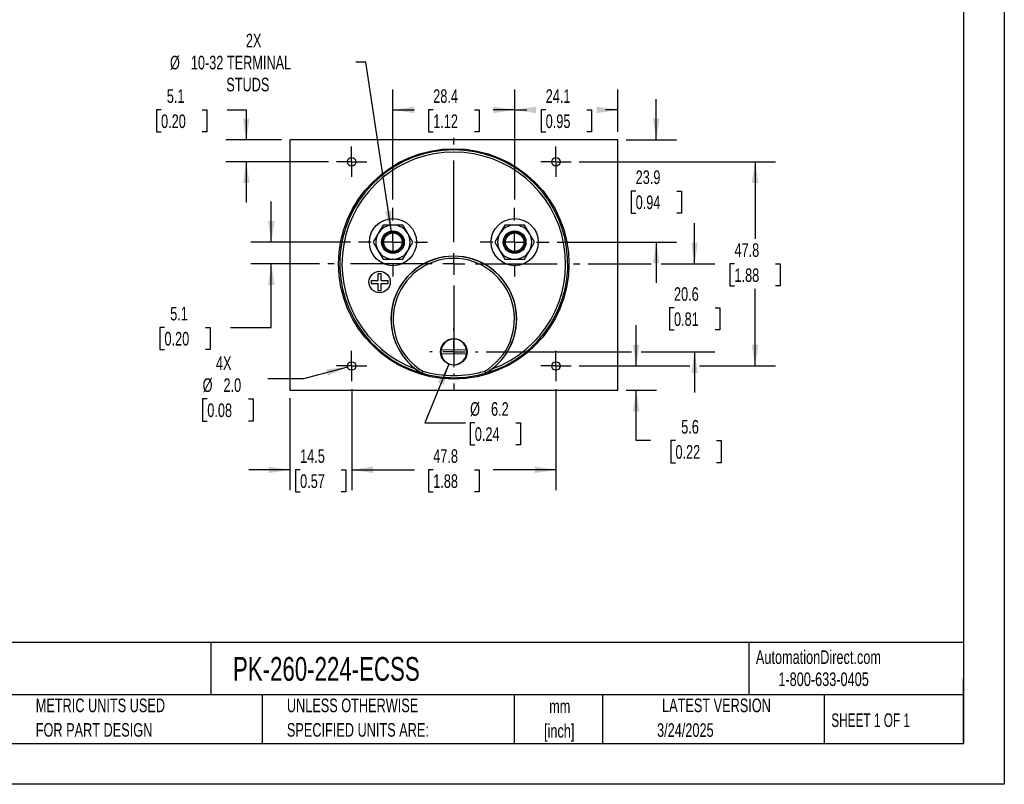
# Model space of a CAD drawing. Header units: millimetres. Extents: x 0 to 419, y 0 to 324.
# Tile 2 of 3: x 189 to 419, y 0 to 179. Entities that reach past the tile are written whole.
import ezdxf

# ---------------------------------------------------------------- set-up
doc = ezdxf.new("R2010")
doc.units = ezdxf.units.MM
doc.header["$LTSCALE"] = 1.5
doc.linetypes.add('CENTERX2', pattern=[20.32, 12.7, -2.54, 2.54, -2.54])
doc.layers.add('CENTER', color=40, linetype='CENTERX2')
doc.layers.add('DIMENSIONS', color=140, linetype='Continuous', lineweight=25)
doc.layers.add('TEXT', color=140, linetype='Continuous', lineweight=25)
doc.styles.add('SLDTEXTSTYLE0', font='TXT', dxfattribs={"width": 0.7})
doc.styles.add('SLDTEXTSTYLE1', font='TXT', dxfattribs={"width": 0.65})
doc.dimstyles.new('SLDDIMSTYLE0', dxfattribs={"dimtxt": 3.237012, "dimasz": 4.953, "dimexe": 0, "dimexo": 0.0625, "dimgap": 0.809253, "dimtad": 0, "dimtih": 1, "dimtoh": 1, "dimrnd": 1e-09, "dimzin": 12, "dimdsep": 46, "dimtxsty": 'SLDTEXTSTYLE0', "dimsah": 1, "dimcen": 0.09, "dimadec": 0, "dimazin": 3, "dimtfac": 1, "dimtofl": 0, "dimtmove": 0, "dimatfit": 3, "dimfxl": 0, "dimfrac": 2, "dimtolj": 1, "dimtzin": 12, "dimarcsym": 0})
doc.dimstyles.new('SLDDIMSTYLE1', dxfattribs={"dimtxt": 3.237012, "dimasz": 4.953, "dimexe": 0, "dimexo": 0.0625, "dimgap": 0.809253, "dimtad": 0, "dimtih": 1, "dimtoh": 1, "dimrnd": 1e-09, "dimzin": 12, "dimdsep": 46, "dimtxsty": 'SLDTEXTSTYLE0', "dimsah": 1, "dimcen": 0, "dimadec": 0, "dimazin": 3, "dimtfac": 1, "dimtofl": 0, "dimtmove": 0, "dimatfit": 3, "dimfxl": 0, "dimfrac": 2, "dimtolj": 1, "dimtzin": 12, "dimarcsym": 0})
doc.dimstyles.new('SLDDIMSTYLE2', dxfattribs={"dimtxt": 3.237012, "dimasz": 4.953, "dimexe": 0, "dimexo": 0.0625, "dimgap": 0.809253, "dimtad": 0, "dimtih": 1, "dimtoh": 1, "dimrnd": 1e-09, "dimzin": 12, "dimdsep": 46, "dimtxsty": 'SLDTEXTSTYLE0', "dimsah": 1, "dimcen": 0.09, "dimadec": 0, "dimazin": 3, "dimtfac": 1, "dimtmove": 0, "dimatfit": 0, "dimfxl": 0, "dimfrac": 2, "dimtolj": 1, "dimtzin": 12, "dimarcsym": 0})
doc.dimstyles.new('SLDDIMSTYLE5', dxfattribs={"dimtxt": 3.237012, "dimasz": 4.953, "dimexe": 0, "dimexo": 0.0625, "dimgap": 0.809253, "dimtad": 0, "dimtih": 1, "dimtoh": 1, "dimrnd": 1e-09, "dimzin": 4, "dimdsep": 46, "dimtxsty": 'SLDTEXTSTYLE0', "dimsah": 1, "dimcen": 0, "dimadec": 0, "dimazin": 1, "dimtfac": 1, "dimtofl": 0, "dimtmove": 0, "dimatfit": 3, "dimfxl": 0, "dimfrac": 2, "dimtolj": 1, "dimtzin": 12, "dimarcsym": 0})
doc.dimstyles.new('SLDDIMSTYLE6', dxfattribs={"dimtxt": 3.237012, "dimasz": 4.953, "dimexe": 0, "dimexo": 0.0625, "dimgap": 0.809253, "dimtad": 0, "dimtih": 1, "dimtoh": 1, "dimrnd": 1e-09, "dimzin": 12, "dimdsep": 46, "dimtxsty": 'SLDTEXTSTYLE0', "dimsah": 1, "dimcen": 0, "dimadec": 0, "dimazin": 3, "dimtfac": 1, "dimtofl": 0, "dimtmove": 0, "dimatfit": 3, "dimfxl": 0, "dimfrac": 2, "dimtolj": 1, "dimtzin": 12, "dimarcsym": 0})

# ---------------------------------------------------------------- blocks, each defined once
blk = doc.blocks.new('SW_NOTE_0')
at = {"layer": 'TEXT', "color": 0, "linetype": 'CENTERX2', "lineweight": 18, "char_height": 2.775, "attachment_point": 1, "style": 'SLDTEXTSTYLE0'}
for s, insert in [('SIFAM TINSLEY CONTENDER PANEL METER, 2.5IN ANALOG DIAL DISPLAY, 0-1000A DC, VOLTAGE INPUT, SHUNT', (0, 3.58)), ('RATED, MOVING COIL, ROUND 4-HOLE MOUNT', (0, -1.45))]:
    blk.add_mtext(s, dxfattribs=dict(at, insert=insert))
blk = doc.blocks.new('SW_NOTE_0_1')
at = {"layer": 'TEXT', "color": 0, "linetype": 'CENTERX2', "lineweight": 18, "char_height": 3.175, "attachment_point": 2, "style": 'SLDTEXTSTYLE0'}
for s, insert in [('mm', (4.27, 4.09)), ('[inch]', (4.14, -1.64))]:
    blk.add_mtext(s, dxfattribs=dict(at, insert=insert))
blk = doc.blocks.new('SW_NOTE_0_2')
at = {"layer": 'TEXT', "color": 0, "linetype": 'CENTERX2', "lineweight": 18, "char_height": 3.175, "attachment_point": 1, "style": 'SLDTEXTSTYLE0'}
for s, insert in [('UNLESS OTHERWISE', (0, 4.09)), ('SPECIFIED UNITS ARE:', (0, -1.64))]:
    blk.add_mtext(s, dxfattribs=dict(at, insert=insert))
blk = doc.blocks.new('SW_NOTE_0_6')
at = {"layer": 'TEXT', "color": 0, "linetype": 'CENTERX2', "lineweight": 18, "char_height": 3.175, "attachment_point": 1, "style": 'SLDTEXTSTYLE0'}
for s, insert in [('METRIC UNITS USED', (0, 4.09)), ('FOR PART DESIGN', (0, -1.64))]:
    blk.add_mtext(s, dxfattribs=dict(at, insert=insert))
blk = doc.blocks.new('_D_15')
at = {"layer": 'DIMENSIONS'}
for p, q in [((319.75, 145.55), (365.62, 145.55)), ((360.85, 145.55), (360.85, 127.55)), ((356.04, 121.68), (354.96, 121.68)), ((354.96, 121.68), (354.96, 116.53)), ((365.66, 121.68), (366.75, 121.68)), ((366.75, 121.68), (366.75, 116.53)), ((354.96, 116.53), (356.04, 116.53)), ((360.85, 97.8), (360.85, 115.81)), ((366.75, 116.53), (365.66, 116.53)), ((319.75, 97.8), (345.57, 97.8)), ((347.85, 97.8), (365.62, 97.8))]:
    blk.add_line(p, q, dxfattribs=at)
for points in [[(360.85, 145.55), (360.09, 140.6), (361.62, 140.6)], [(360.85, 97.8), (361.62, 102.75), (360.09, 102.75)]]:
    blk.add_solid(points, dxfattribs=at)
at = {"layer": 'DIMENSIONS', "char_height": 3.175, "attachment_point": 1, "style": 'SLDTEXTSTYLE0'}
for s, insert in [('47.8', (356.04, 126.49)), ('1.88', (356.04, 120.62))]:
    blk.add_mtext(s, dxfattribs=dict(at, insert=insert))
blk = doc.blocks.new('_D_16')
at = {"layer": 'DIMENSIONS'}
for p, q in [((266.56, 92.36), (266.56, 68.75)), ((314.31, 92.36), (314.31, 68.75)), ((266.56, 73.52), (281.24, 73.52)), ((285.62, 73.52), (284.53, 73.52)), ((284.53, 73.52), (284.53, 68.37)), ((295.24, 73.52), (296.33, 73.52)), ((296.33, 73.52), (296.33, 68.37)), ((314.31, 73.52), (299.63, 73.52)), ((284.53, 68.37), (285.62, 68.37)), ((296.33, 68.37), (295.24, 68.37))]:
    blk.add_line(p, q, dxfattribs=at)
for points in [[(266.56, 73.52), (271.51, 72.76), (271.51, 74.28)], [(314.31, 73.52), (309.35, 74.28), (309.35, 72.76)]]:
    blk.add_solid(points, dxfattribs=at)
at = {"layer": 'DIMENSIONS', "char_height": 3.175, "attachment_point": 1, "style": 'SLDTEXTSTYLE0'}
for s, insert in [('47.8', (285.62, 78.33)), ('1.88', (285.62, 72.47))]:
    blk.add_mtext(s, dxfattribs=dict(at, insert=insert))
blk = doc.blocks.new('_D_17')
at = {"layer": 'DIMENSIONS'}
for p, q in [((276.21, 136.7), (276.21, 162.43)), ((304.66, 136.7), (304.66, 162.43)), ((276.21, 157.66), (281.24, 157.66)), ((285.62, 157.66), (284.53, 157.66)), ((284.53, 157.66), (284.53, 152.52)), ((295.24, 157.66), (296.33, 157.66)), ((296.33, 157.66), (296.33, 152.52)), ((304.66, 157.66), (299.63, 157.66)), ((284.53, 152.52), (285.62, 152.52)), ((296.33, 152.52), (295.24, 152.52))]:
    blk.add_line(p, q, dxfattribs=at)
for points in [[(276.21, 157.66), (281.16, 156.9), (281.16, 158.43)], [(304.66, 157.66), (299.7, 158.43), (299.7, 156.9)]]:
    blk.add_solid(points, dxfattribs=at)
at = {"layer": 'DIMENSIONS', "char_height": 3.175, "attachment_point": 1, "style": 'SLDTEXTSTYLE0'}
for s, insert in [('28.4', (285.62, 162.48)), ('1.12', (285.62, 156.61))]:
    blk.add_mtext(s, dxfattribs=dict(at, insert=insert))
blk = doc.blocks.new('_D_18')
at = {"layer": 'DIMENSIONS'}
for p, q in [((266.56, 92.36), (266.56, 68.75)), ((252.08, 90.25), (252.08, 68.75)), ((252.08, 73.52), (242.56, 73.52)), ((254.51, 73.52), (253.42, 73.52)), ((253.42, 73.52), (253.42, 68.37)), ((264.13, 73.52), (265.21, 73.52)), ((265.21, 73.52), (265.21, 68.37)), ((266.56, 73.52), (276.08, 73.52)), ((253.42, 68.37), (254.51, 68.37)), ((265.21, 68.37), (264.13, 68.37))]:
    blk.add_line(p, q, dxfattribs=at)
for points in [[(252.08, 73.52), (247.13, 74.28), (247.13, 72.76)], [(266.56, 73.52), (271.51, 72.76), (271.51, 74.28)]]:
    blk.add_solid(points, dxfattribs=at)
at = {"layer": 'DIMENSIONS', "char_height": 3.175, "attachment_point": 1, "style": 'SLDTEXTSTYLE0'}
for s, insert in [('14.5', (254.51, 78.33)), ('0.57', (254.51, 72.47))]:
    blk.add_mtext(s, dxfattribs=dict(at, insert=insert))
blk = doc.blocks.new('_D_19')
at = {"layer": 'DIMENSIONS'}
for p, q in [((222.01, 157.66), (220.92, 157.66)), ((220.92, 157.66), (220.92, 152.52)), ((231.62, 157.66), (232.71, 157.66)), ((232.71, 157.66), (232.71, 152.52)), ((237.46, 157.66), (241.92, 157.66)), ((241.92, 157.66), (241.92, 150.65)), ((220.92, 152.52), (222.01, 152.52)), ((232.71, 152.52), (231.62, 152.52)), ((250.18, 150.65), (237.16, 150.65)), ((261.11, 145.55), (237.16, 145.55)), ((241.92, 145.55), (241.92, 136.03))]:
    blk.add_line(p, q, dxfattribs=at)
for points in [[(241.92, 150.65), (242.69, 155.61), (241.16, 155.61)], [(241.92, 145.55), (241.16, 140.6), (242.69, 140.6)]]:
    blk.add_solid(points, dxfattribs=at)
at = {"layer": 'DIMENSIONS', "char_height": 3.175, "attachment_point": 1, "style": 'SLDTEXTSTYLE0'}
for s, insert in [('5.1', (223.35, 162.48)), ('0.20', (222.01, 156.61))]:
    blk.add_mtext(s, dxfattribs=dict(at, insert=insert))
blk = doc.blocks.new('_D_20')
at = {"layer": 'DIMENSIONS'}
for p, q in [((337.75, 150.65), (337.75, 160.18)), ((330.69, 150.65), (342.51, 150.65)), ((332.94, 138.7), (331.85, 138.7)), ((331.85, 138.7), (331.85, 133.56)), ((342.55, 138.7), (343.64, 138.7)), ((343.64, 138.7), (343.64, 133.56)), ((331.85, 133.56), (332.94, 133.56)), ((343.64, 133.56), (342.55, 133.56)), ((314.6, 126.76), (342.51, 126.76)), ((337.75, 126.76), (337.75, 117.23))]:
    blk.add_line(p, q, dxfattribs=at)
for points in [[(337.75, 150.65), (338.51, 155.61), (336.98, 155.61)], [(337.75, 126.76), (336.98, 121.8), (338.51, 121.8)]]:
    blk.add_solid(points, dxfattribs=at)
at = {"layer": 'DIMENSIONS', "char_height": 3.175, "attachment_point": 1, "style": 'SLDTEXTSTYLE0'}
for s, insert in [('23.9', (332.94, 143.52)), ('0.94', (332.94, 137.65))]:
    blk.add_mtext(s, dxfattribs=dict(at, insert=insert))
blk = doc.blocks.new('_D_21')
at = {"layer": 'DIMENSIONS'}
for p, q in [((304.66, 136.7), (304.66, 162.43)), ((328.78, 152.56), (328.78, 162.43)), ((304.66, 157.66), (307.52, 157.66)), ((311.91, 157.66), (310.82, 157.66)), ((310.82, 157.66), (310.82, 152.52)), ((321.53, 157.66), (322.61, 157.66)), ((322.61, 157.66), (322.61, 152.52)), ((328.78, 157.66), (325.91, 157.66)), ((310.82, 152.52), (311.91, 152.52)), ((322.61, 152.52), (321.53, 152.52))]:
    blk.add_line(p, q, dxfattribs=at)
for points in [[(304.66, 157.66), (309.61, 156.9), (309.61, 158.43)], [(328.78, 157.66), (323.83, 158.43), (323.83, 156.9)]]:
    blk.add_solid(points, dxfattribs=at)
at = {"layer": 'DIMENSIONS', "char_height": 3.175, "attachment_point": 1, "style": 'SLDTEXTSTYLE0'}
for s, insert in [('24.1', (311.91, 162.48)), ('0.95', (311.91, 156.61))]:
    blk.add_mtext(s, dxfattribs=dict(at, insert=insert))
blk = doc.blocks.new('_D_22')
at = {"layer": 'DIMENSIONS'}
for p, q in [((333.07, 97.8), (333.07, 107.33)), ((319.75, 97.8), (337.83, 97.8)), ((330.69, 92.15), (337.83, 92.15)), ((333.07, 80.35), (333.07, 92.15)), ((336.4, 80.35), (333.07, 80.35)), ((342.24, 80.35), (341.15, 80.35)), ((341.15, 80.35), (341.15, 75.2)), ((351.86, 80.35), (352.94, 80.35)), ((352.94, 80.35), (352.94, 75.2)), ((341.15, 75.2), (342.24, 75.2)), ((352.94, 75.2), (351.86, 75.2))]:
    blk.add_line(p, q, dxfattribs=at)
for points in [[(333.07, 97.8), (333.83, 102.75), (332.31, 102.75)], [(333.07, 92.15), (332.31, 87.2), (333.83, 87.2)]]:
    blk.add_solid(points, dxfattribs=at)
at = {"layer": 'DIMENSIONS', "char_height": 3.175, "attachment_point": 1, "style": 'SLDTEXTSTYLE0'}
for s, insert in [('5.6', (343.58, 85.17)), ('0.22', (342.24, 79.3))]:
    blk.add_mtext(s, dxfattribs=dict(at, insert=insert))
blk = doc.blocks.new('_D_23')
at = {"layer": 'DIMENSIONS'}
for p, q in [((265.59, 97.54), (255.32, 94.79)), ((255.32, 94.79), (246.99, 94.79)), ((232.81, 90.09), (231.73, 90.09)), ((231.73, 90.09), (231.73, 84.94)), ((242.43, 90.09), (243.52, 90.09)), ((243.52, 90.09), (243.52, 84.94)), ((231.73, 84.94), (232.81, 84.94)), ((243.52, 84.94), (242.43, 84.94))]:
    blk.add_line(p, q, dxfattribs=at)
blk.add_solid([(265.59, 97.54), (260.61, 97), (261, 95.52)], dxfattribs=at)
at = {"layer": 'DIMENSIONS', "char_height": 3.175, "attachment_point": 1, "style": 'SLDTEXTSTYLE0'}
for s, insert in [('4X', (234.83, 100.05)), ('%%c', (231.72, 94.91)), ('2.0', (236.6, 94.91)), ('0.08', (232.81, 89.04))]:
    blk.add_mtext(s, dxfattribs=dict(at, insert=insert))
blk = doc.blocks.new('_D_24')
at = {"layer": 'DIMENSIONS'}
for p, q in [((247.78, 126.76), (247.78, 136.28)), ((266.26, 126.76), (243.02, 126.76)), ((259.06, 121.68), (243.02, 121.68)), ((247.78, 106.82), (247.78, 121.68)), ((222.8, 106.82), (221.71, 106.82)), ((221.71, 106.82), (221.71, 101.67)), ((232.42, 106.82), (233.5, 106.82)), ((233.5, 106.82), (233.5, 101.67)), ((238.25, 106.82), (247.78, 106.82)), ((221.71, 101.67), (222.8, 101.67)), ((233.5, 101.67), (232.42, 101.67))]:
    blk.add_line(p, q, dxfattribs=at)
for points in [[(247.78, 126.76), (248.54, 131.71), (247.02, 131.71)], [(247.78, 121.68), (247.02, 116.72), (248.54, 116.72)]]:
    blk.add_solid(points, dxfattribs=at)
at = {"layer": 'DIMENSIONS', "char_height": 3.175, "attachment_point": 1, "style": 'SLDTEXTSTYLE0'}
for s, insert in [('5.1', (224.14, 111.63)), ('0.20', (222.8, 105.76))]:
    blk.add_mtext(s, dxfattribs=dict(at, insert=insert))
blk = doc.blocks.new('_D_25')
at = {"layer": 'DIMENSIONS'}
for p, q in [((346.71, 121.68), (346.71, 131.2)), ((321.8, 121.68), (336.6, 121.68)), ((338.89, 121.68), (351.47, 121.68)), ((341.9, 111.39), (340.81, 111.39)), ((340.81, 111.39), (340.81, 106.25)), ((351.52, 111.39), (352.61, 111.39)), ((352.61, 111.39), (352.61, 106.25)), ((340.81, 106.25), (341.9, 106.25)), ((352.61, 106.25), (351.52, 106.25)), ((297.98, 101.11), (331.93, 101.11)), ((334.21, 101.11), (351.47, 101.11)), ((346.71, 101.11), (346.71, 91.58))]:
    blk.add_line(p, q, dxfattribs=at)
for points in [[(346.71, 121.68), (347.47, 126.63), (345.95, 126.63)], [(346.71, 101.11), (345.95, 96.15), (347.47, 96.15)]]:
    blk.add_solid(points, dxfattribs=at)
at = {"layer": 'DIMENSIONS', "char_height": 3.175, "attachment_point": 1, "style": 'SLDTEXTSTYLE0'}
for s, insert in [('20.6', (341.9, 116.21)), ('0.81', (341.9, 110.34))]:
    blk.add_mtext(s, dxfattribs=dict(at, insert=insert))
blk = doc.blocks.new('_D_26')
at = {"layer": 'DIMENSIONS'}
for p, q in [((289.26, 98.24), (283.64, 84.53)), ((283.64, 84.53), (293.17, 84.53)), ((295.34, 84.53), (294.25, 84.53)), ((294.25, 84.53), (294.25, 79.38)), ((304.96, 84.53), (306.05, 84.53)), ((306.05, 84.53), (306.05, 79.38)), ((294.25, 79.38), (295.34, 79.38)), ((306.05, 79.38), (304.96, 79.38))]:
    blk.add_line(p, q, dxfattribs=at)
blk.add_solid([(289.26, 98.24), (286.67, 93.94), (288.08, 93.37)], dxfattribs=at)
at = {"layer": 'DIMENSIONS', "char_height": 3.175, "attachment_point": 1, "style": 'SLDTEXTSTYLE0'}
for s, insert in [('%%c', (294.24, 89.34)), ('6.2', (299.13, 89.34)), ('0.24', (295.34, 83.47))]:
    blk.add_mtext(s, dxfattribs=dict(at, insert=insert))
blk = doc.blocks.new('_D_27')
at = {"layer": 'DIMENSIONS'}
for p, q in [((269.89, 168.8), (267.54, 168.8)), ((275.85, 129.13), (269.89, 168.8))]:
    blk.add_line(p, q, dxfattribs=at)
blk.add_solid([(275.85, 129.13), (275.87, 134.14), (274.36, 133.91)], dxfattribs=at)
at = {"layer": 'DIMENSIONS', "char_height": 3.175, "attachment_point": 1, "style": 'SLDTEXTSTYLE0'}
for s, insert in [('2X', (241.83, 175.47)), ('%%c', (224.09, 170.32)), ('10-32 TERMINAL', (228.97, 170.32)), ('STUDS', (237.25, 165.18))]:
    blk.add_mtext(s, dxfattribs=dict(at, insert=insert))
blk = doc.blocks.new('SW_CENTERMARKSYMBOL_1')
at = {"layer": 'CENTER', "color": 0}
for p, q in [((0, 5.08), (0, 8.04)), ((0, 0), (0, 2.54)), ((-5.08, 0), (-8.04, 0)), ((0, 0), (-2.54, 0)), ((0, 0), (0, -2.54)), ((0, 0), (2.54, 0)), ((5.08, 0), (8.04, 0)), ((0, -5.08), (0, -8.04))]:
    blk.add_line(p, q, dxfattribs=at)
blk = doc.blocks.new('SW_CENTERMARKSYMBOL_2')
at = {"layer": 'CENTER', "color": 0}
for p, q in [((0, 5.08), (0, 8.04)), ((0, 0), (0, 2.54)), ((-5.08, 0), (-8.04, 0)), ((0, 0), (-2.54, 0)), ((0, 0), (0, -2.54)), ((0, 0), (2.54, 0)), ((5.08, 0), (8.04, 0)), ((0, -5.08), (0, -8.04))]:
    blk.add_line(p, q, dxfattribs=at)
blk = doc.blocks.new('SW_CENTERMARKSYMBOL_3')
at = {"layer": 'CENTER', "color": 0}
for p, q in [((0, 5.08), (0, 5.64)), ((0, 0), (0, 2.54)), ((-5.08, 0), (-5.64, 0)), ((0, 0), (-2.54, 0)), ((0, 0), (0, -2.54)), ((0, 0), (2.54, 0)), ((5.08, 0), (5.64, 0)), ((0, -5.08), (0, -5.64))]:
    blk.add_line(p, q, dxfattribs=at)
blk = doc.blocks.new('SW_CENTERMARKSYMBOL_4')
at = {"layer": 'CENTER', "color": 0}
for p, q in [((0, 2.54), (0, 3.54)), ((0, 0), (0, 2.54)), ((-2.54, 0), (-3.54, 0)), ((0, 0), (-2.54, 0)), ((0, 0), (0, -2.54)), ((0, 0), (2.54, 0)), ((2.54, 0), (3.54, 0)), ((0, -2.54), (0, -3.54))]:
    blk.add_line(p, q, dxfattribs=at)
blk = doc.blocks.new('SW_CENTERMARKSYMBOL_5')
at = {"layer": 'CENTER', "color": 0}
for p, q in [((0, 2.54), (0, 3.54)), ((0, 0), (0, 2.54)), ((-2.54, 0), (-3.54, 0)), ((0, 0), (-2.54, 0)), ((0, 0), (0, -2.54)), ((0, 0), (2.54, 0)), ((2.54, 0), (3.54, 0)), ((0, -2.54), (0, -3.54))]:
    blk.add_line(p, q, dxfattribs=at)
blk = doc.blocks.new('SW_CENTERMARKSYMBOL_6')
at = {"layer": 'CENTER', "color": 0}
for p, q in [((0, 2.54), (0, 3.54)), ((0, 0), (0, 2.54)), ((-2.54, 0), (-3.54, 0)), ((0, 0), (-2.54, 0)), ((0, 0), (0, -2.54)), ((0, 0), (2.54, 0)), ((2.54, 0), (3.54, 0)), ((0, -2.54), (0, -3.54))]:
    blk.add_line(p, q, dxfattribs=at)
blk = doc.blocks.new('SW_CENTERMARKSYMBOL_7')
at = {"layer": 'CENTER', "color": 0}
for p, q in [((0, 2.54), (0, 3.54)), ((0, 0), (0, 2.54)), ((-2.54, 0), (-3.54, 0)), ((0, 0), (-2.54, 0)), ((0, 0), (0, -2.54)), ((0, 0), (2.54, 0)), ((2.54, 0), (3.54, 0)), ((0, -2.54), (0, -3.54))]:
    blk.add_line(p, q, dxfattribs=at)
blk = doc.blocks.new('SW_CENTERMARKSYMBOL_8')
at = {"layer": 'CENTER', "color": 0}
for p, q in [((0, 5.08), (0, 29.464)), ((0, 0), (0, 2.54)), ((-5.08, 0), (-29.464, 0)), ((0, 0), (-2.54, 0)), ((0, 0), (0, -2.54)), ((0, 0), (2.54, 0)), ((5.08, 0), (29.464, 0)), ((0, -5.08), (0, -29.464))]:
    blk.add_line(p, q, dxfattribs=at)

msp = doc.modelspace()

# ---------------------------------------------------------------- linework, layer by layer
at = {"color": 7, "linetype": 'Continuous'}
for p, q in [((419.104, 323.854), (419.104, 0.004)), ((419.104, 0.004), (0.004, 0.004))]:
    msp.add_line(p, q, dxfattribs=at)
for p, q in [((252.081, 150.652), (252.081, 92.152)), ((328.781, 150.652), (252.081, 150.652)), ((328.781, 92.152), (328.781, 150.652)), ((273.898, 130.756), (272.743, 128.756)), ((276.207, 130.756), (273.898, 130.756)), ((278.517, 130.756), (276.207, 130.756)), ((279.671, 128.756), (278.517, 130.756)), ((302.346, 130.756), (301.191, 128.756)), ((304.655, 130.756), (302.346, 130.756)), ((306.965, 130.756), (304.655, 130.756)), ((308.119, 128.756), (306.965, 130.756)), ((272.743, 128.756), (271.588, 126.756)), ((271.588, 126.756), (272.743, 124.756)), ((280.826, 126.756), (279.671, 128.756)), ((279.671, 124.756), (280.826, 126.756)), ((301.191, 128.756), (300.036, 126.756)), ((300.036, 126.756), (301.191, 124.756)), ((309.274, 126.756), (308.119, 128.756)), ((308.119, 124.756), (309.274, 126.756)), ((272.743, 124.756), (273.898, 122.756)), ((278.517, 122.756), (279.671, 124.756)), ((301.191, 124.756), (302.346, 122.756)), ((306.965, 122.756), (308.119, 124.756)), ((273.898, 122.756), (276.207, 122.756)), ((276.207, 122.756), (278.517, 122.756)), ((302.346, 122.756), (304.655, 122.756)), ((304.655, 122.756), (306.965, 122.756)), ((271.089, 117.789), (272.739, 117.789)), ((271.089, 117.789), (271.089, 117.089)), ((272.739, 117.789), (272.739, 119.439)), ((272.739, 119.439), (273.439, 119.439)), ((273.439, 117.789), (273.439, 119.439)), ((273.439, 117.789), (275.089, 117.789)), ((275.089, 117.089), (275.089, 117.789)), ((271.089, 117.089), (272.739, 117.089)), ((272.739, 115.439), (272.739, 117.089)), ((272.739, 115.439), (273.439, 115.439)), ((273.439, 117.089), (275.089, 117.089)), ((273.439, 115.439), (273.439, 117.089)), ((287.478, 101.633), (293.394, 101.579)), ((293.384, 100.58), (287.469, 100.633)), ((282.962, 96.149), (282.949, 96.117)), ((283.006, 96.092), (282.949, 96.117)), ((283.02, 96.124), (283.006, 96.092)), ((297.856, 96.092), (297.842, 96.124)), ((297.914, 96.117), (297.856, 96.092)), ((297.914, 96.117), (297.9, 96.149)), ((252.081, 92.152), (328.781, 92.152))]:
    msp.add_line(p, q)
for centre, radius in [((290.431, 121.676), 26.924), ((266.555, 145.552), 1), ((314.307, 145.552), 1), ((276.207, 126.756), 5.5), ((304.655, 126.756), 5.5), ((276.207, 126.756), 2.65), ((276.207, 126.756), 2.4), ((276.207, 126.756), 2.15), ((304.655, 126.756), 2.65), ((304.655, 126.756), 2.4), ((304.655, 126.756), 2.15), ((273.089, 117.439), 2.5), ((290.431, 101.106), 3.1), ((266.555, 97.8), 1), ((314.307, 97.8), 1)]:
    msp.add_circle(centre, radius)
for centre, radius, start, end in [((290.431, 121.676), 26.64, 286.18396, 253.81604), ((290.431, 121.676), 26.14, 290.03748, 249.96252), ((276.207, 126.756), 4, 90, 150), ((276.207, 126.756), 4, 30, 90), ((304.655, 126.756), 4, 90, 150), ((304.655, 126.756), 4, 30, 90), ((276.207, 126.756), 4, 150, 210), ((276.207, 126.756), 4, 330, 30), ((304.655, 126.756), 4, 150, 210), ((304.655, 126.756), 4, 330, 30), ((276.207, 126.756), 4, 210, 270), ((276.207, 126.756), 4, 270, 330), ((304.655, 126.756), 4, 210, 270), ((304.655, 126.756), 4, 270, 330), ((290.431, 108.775), 14.7, 307.53834, 232.46166), ((290.431, 108.775), 14.669, 300.60703, 239.39297), ((290.431, 108.775), 14.169, 300.73478, 239.26522), ((290.431, 101.106), 3, 9.07139, 169.88326), ((290.431, 101.106), 3, 169.88326, 189.07139), ((290.431, 101.106), 3, 349.88326, 9.07139), ((290.431, 101.106), 3, 189.07139, 349.88326), ((291.039, 109.618), 15.739, 232.57662, 239.0667), ((289.603, 109.942), 16.13, 301.01202, 307.34465), ((413.535, 29.924), 146.407, 152.91042, 153.10649), ((283.09, 96.364), 0.25, 239.39353, 253.82512), ((6.228, 196.065), 294.282, 340.14689, 340.24443), ((290.431, 121.676), 26.605, 253.82564, 286.17436), ((290.431, 121.675), 26.104, 253.8941, 286.1059), ((574.288, 195.941), 293.915, 199.75551, 199.85317), ((167.173, 29.846), 146.58, 26.89363, 27.08947), ((297.773, 96.364), 0.25, 286.17492, 300.60642)]:
    msp.add_arc(centre, radius, start, end)
at = {"layer": 'TEXT'}
for p, q in [((409.575, 314.325), (409.575, 9.525)), ((409.575, 33.189), (9.525, 33.189)), ((233.638, 33.189), (233.638, 20.955)), ((359.363, 33.189), (359.363, 20.955)), ((409.575, 9.525), (409.575, 24.765)), ((409.575, 20.955), (9.525, 20.955)), ((245.67, 20.955), (245.67, 9.525)), ((304.536, 20.955), (304.536, 9.525)), ((325.218, 20.955), (325.218, 9.525)), ((377.023, 20.955), (377.023, 9.525)), ((9.525, 9.525), (409.575, 9.525))]:
    msp.add_line(p, q, dxfattribs=at)

# ---------------------------------------------------------------- block references
at = {"layer": 'CENTER'}
for name, p in [('SW_CENTERMARKSYMBOL_8', (290.431, 121.676)), ('SW_CENTERMARKSYMBOL_5', (266.555, 145.552)), ('SW_CENTERMARKSYMBOL_7', (314.307, 145.552)), ('SW_CENTERMARKSYMBOL_1', (276.207, 126.756)), ('SW_CENTERMARKSYMBOL_2', (304.655, 126.756)), ('SW_CENTERMARKSYMBOL_3', (290.431, 101.106)), ('SW_CENTERMARKSYMBOL_6', (266.555, 97.8)), ('SW_CENTERMARKSYMBOL_4', (314.307, 97.8))]:
    msp.add_blockref(name, p, dxfattribs=at)
at = {"layer": 'TEXT', "linetype": 'CENTERX2', "lineweight": 18}
for name, p in [('SW_NOTE_0', (11.42, 27.217)), ('SW_NOTE_0_6', (192.718, 15.953)), ('SW_NOTE_0_2', (251.412, 15.953)), ('SW_NOTE_0_1', (310.929, 15.729))]:
    msp.add_blockref(name, p, dxfattribs=at)

# ---------------------------------------------------------------- texts
for s, insert, char_height, attachment_point, style in [('AutomationDirect.com', (361.042, 31.315), 3.175, 1, 'SLDTEXTSTYLE0'), ('PK-260-224-ECSS', (238.812, 29.764), 5.55625, 1, 'SLDTEXTSTYLE0'), ('1-800-633-0405', (366.287, 26.156), 3.175, 1, 'SLDTEXTSTYLE0'), ('LATEST VERSION', (351.828, 20.046), 3.175, 2, 'SLDTEXTSTYLE0'), ('SHEET 1 OF 1', (378.662, 16.577), 3.175, 1, 'SLDTEXTSTYLE1'), ('3/24/2025', (344.552, 14.267), 3.175, 2, 'SLDTEXTSTYLE0')]:
    msp.add_mtext(s, dxfattribs=dict(at, insert=insert, char_height=char_height, attachment_point=attachment_point, style=style))

# ---------------------------------------------------------------- dimensions: what is measured, and where the dimension line sits
at = {"layer": 'DIMENSIONS'}
dim = msp.add_diameter_dim_2p(p1=(276.563, 124.383), p2=(275.851, 129.13), text='2X\\P%%c10-32 TERMINAL\\PSTUDS', dimstyle='SLDDIMSTYLE6', override={"dimpost": '<>'}, dxfattribs=at)
dim.commit()
dim.dimension.update_dxf_attribs({"geometry": '_D_27', "text_midpoint": (244.625, 168.803), "dimtype": 163})
for base, p1, p2, dimstyle, picture, middle in [((241.924, 150.652), (263.015, 145.552), (252.081, 150.652), 'SLDDIMSTYLE2', '_D_19', (241.924, 157.664)), ((337.745, 150.652), (312.695, 126.756), (328.781, 150.652), 'SLDDIMSTYLE2', '_D_20', (337.745, 138.704)), ((360.854, 97.8), (317.847, 145.552), (317.847, 97.8), 'SLDDIMSTYLE0', '_D_15', (360.854, 121.676)), ((247.778, 121.676), (268.167, 126.756), (260.967, 121.676), 'SLDDIMSTYLE2', '_D_24', (247.778, 106.816)), ((346.71, 121.676), (296.071, 101.106), (319.895, 121.676), 'SLDDIMSTYLE2', '_D_25', (346.71, 111.391)), ((333.069, 97.8), (328.781, 92.152), (317.847, 97.8), 'SLDDIMSTYLE2', '_D_22', (333.069, 80.348))]:
    dim = msp.add_linear_dim(base=base, p1=p1, p2=p2, angle=90, dimstyle=dimstyle, dxfattribs=at)
    dim.commit()
    dim.dimension.update_dxf_attribs({"geometry": picture, "text_midpoint": middle, "dimtype": 160})
for base, p1, p2, dimstyle, picture, middle in [((304.655, 157.664), (276.207, 134.796), (304.655, 134.796), 'SLDDIMSTYLE0', '_D_17', (290.431, 157.664)), ((328.781, 157.664), (304.655, 134.796), (328.781, 150.652), 'SLDDIMSTYLE0', '_D_21', (316.718, 157.664)), ((252.081, 73.517), (266.555, 94.26), (252.081, 92.152), 'SLDDIMSTYLE2', '_D_18', (259.318, 73.517)), ((314.307, 73.517), (266.555, 94.26), (314.307, 94.26), 'SLDDIMSTYLE0', '_D_16', (290.431, 73.517))]:
    dim = msp.add_linear_dim(base=base, p1=p1, p2=p2, dimstyle=dimstyle, dxfattribs=at)
    dim.commit()
    dim.dimension.update_dxf_attribs({"geometry": picture, "text_midpoint": middle, "dimtype": 160})
dim = msp.add_diameter_dim_2p(p1=(291.606, 103.975), p2=(289.256, 98.238), dimstyle='SLDDIMSTYLE1', dxfattribs=at)
dim.commit()
dim.dimension.update_dxf_attribs({"geometry": '_D_26', "text_midpoint": (300.149, 84.526), "dimtype": 163})
dim = msp.add_diameter_dim_2p(p1=(267.521, 98.059), p2=(265.589, 97.542), text='4X\\P<>', dimstyle='SLDDIMSTYLE5', dxfattribs=at)
dim.commit()
dim.dimension.update_dxf_attribs({"geometry": '_D_23', "text_midpoint": (237.622, 92.662), "dimtype": 163})

doc.saveas('drawing.dxf')
